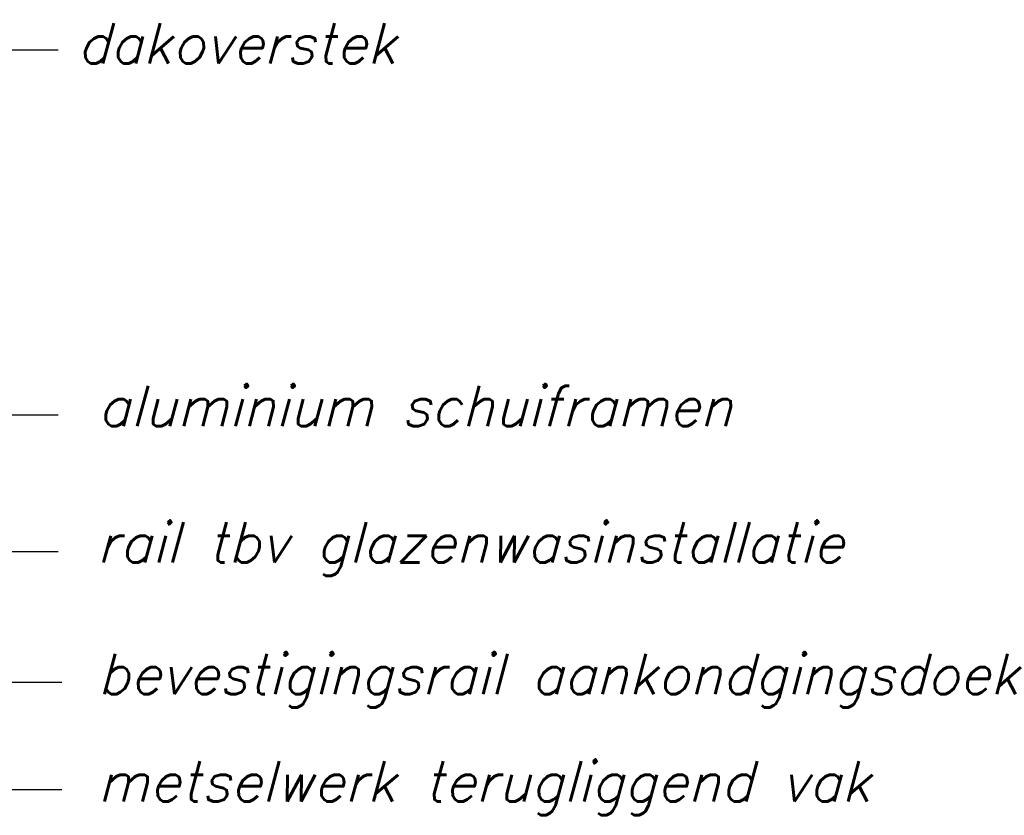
# Model space of a CAD drawing. Extents: x -84711 to 98481, y -64904 to 90945.
# Tile 29 of 29: x 67979 to 76539, y 74160 to 81076. Entities that reach past the tile are written whole.
import ezdxf

# ---------------------------------------------------------------- set-up
doc = ezdxf.new("R2010")
doc.units = 0
doc.header["$LTSCALE"] = 2000
doc.header["$MEASUREMENT"] = 0
doc.layers.add('ALGEM-ARC', color=15, linetype='CONTINUOUS')
doc.layers.add('MTXT35', color=4, linetype='CONTINUOUS')
doc.styles.get("Standard").update_dxf_attribs({"font": 'simplex'})

msp = doc.modelspace()

# ---------------------------------------------------------------- linework, layer by layer
at = {"layer": 'ALGEM-ARC'}
for p, q in [((65981.7, 80813.5), (68314.9, 80813.5)), ((65260.3, 77640.5), (68314.9, 77640.5)), ((65260.3, 76453.6), (68314.9, 76453.6)), ((64403.9, 75317.2), (68345.6, 75317.2)), ((64403.9, 74383), (68345.6, 74383))]:
    msp.add_line(p, q, dxfattribs=at)

# ---------------------------------------------------------------- texts
at = {"layer": 'MTXT35', "oblique": 15}
for s, p in [(' dakoverstek', (68237.8, 80696.4)), ('aluminium schuiframen  ', (68655.7, 77543.9)), (' rail tbv glazenwasinstallatie', (68408.3, 76357.1)), ('bevestigingsrail aankondgingsdoek', (68655.7, 75213.2)), ('metselwerk terugliggend vak', (68655.7, 74279))]:
    msp.add_text(s, height=350, dxfattribs=at).set_placement(p)

doc.saveas('drawing.dxf')
